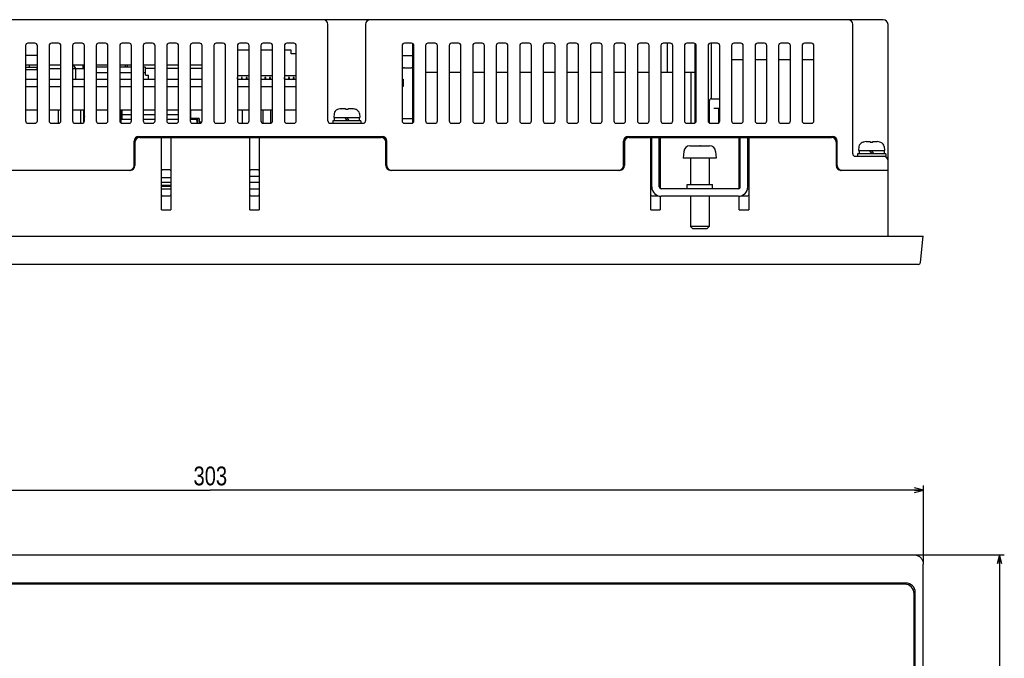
# Model space of a CAD drawing. Extents: x 0 to 819, y 0 to 477.
# Tile 6 of 24: x 211 to 420, y 309 to 444. Entities that reach past the tile are written whole.
import ezdxf
from ezdxf.enums import TextEntityAlignment as Align

# ---------------------------------------------------------------- set-up
doc = ezdxf.new("R2010")
doc.units = 0
doc.header["$LTSCALE"] = 46.255
doc.layers.get('0').update_dxf_attribs({"linetype": 'CONTINUOUS'})
doc.layers.add('AXIS', color=7, linetype='CONTINUOUS')
doc.layers.add('DIM', color=7, linetype='CONTINUOUS')
doc.styles.get("Standard").update_dxf_attribs({"font": 'txt', "width": 0.8})
doc.dimstyles.get("Standard").update_dxf_attribs({"dimtxt": 2.5, "dimasz": 2.5, "dimexe": 1.25, "dimexo": 0.625, "dimtad": 1, "dimcen": 2.5, "dimazin": 3, "dimtfac": 1, "dimtmove": 0, "dimatfit": 3})

# ---------------------------------------------------------------- blocks, each defined once
blk = doc.blocks.new('_OPEN')
at = {"color": 0, "linetype": 'BYBLOCK'}
for p, q in [((0, 0), (-1, 0.26)), ((-1, -0.26), (0, 0)), ((-1, 0), (0, 0))]:
    blk.add_line(p, q, dxfattribs=at)
blk = doc.blocks.new('*D3')
at = {"layer": 'DIM', "color": 2, "linetype": 'CONTINUOUS'}
for p, q in [((100.03, 329.32), (100.03, 345.57)), ((403.03, 329.32), (403.03, 345.57)), ((100.03, 344.57), (251.53, 344.57)), ((403.03, 344.57), (251.53, 344.57))]:
    blk.add_line(p, q, dxfattribs=at)
at = {"layer": 'DIM', "color": 2, "linetype": 'CONTINUOUS', "xscale": 1.9, "yscale": 1.9, "zscale": 1.9, "rotation": 180}
blk.add_blockref('_OPEN', (100.03, 344.57), dxfattribs=at)
at = {"layer": 'DIM', "color": 2, "linetype": 'CONTINUOUS', "xscale": 1.9, "yscale": 1.9, "zscale": 1.9}
blk.add_blockref('_OPEN', (403.03, 344.57), dxfattribs=at)
at = {"layer": 'DIM', "color": 2, "linetype": 'CONTINUOUS', "width": 0.8}
blk.add_text('303', height=4, dxfattribs=at).set_placement((251.53, 345.57), align=Align.CENTER)
blk = doc.blocks.new('*D4')
at = {"layer": 'DIM', "color": 2, "linetype": 'CONTINUOUS'}
for p, q in [((401.54, 330.81), (418.23, 330.81)), ((418.23, 330.81), (420.23, 330.81)), ((419.23, 330.81), (419.23, 221.81)), ((419.23, 112.81), (419.23, 221.81)), ((401.54, 112.81), (418.23, 112.81)), ((418.23, 112.81), (420.23, 112.81))]:
    blk.add_line(p, q, dxfattribs=at)
at = {"layer": 'DIM', "color": 2, "linetype": 'CONTINUOUS', "xscale": 1.9, "yscale": 1.9, "zscale": 1.9}
for p, rotation in [((419.23, 330.81), 90), ((419.23, 112.81), 270)]:
    blk.add_blockref('_OPEN', p, dxfattribs=dict(at, rotation=rotation))
at = {"layer": 'DIM', "color": 2, "linetype": 'CONTINUOUS', "width": 0.8}
blk.add_text('218', height=4, rotation=90, dxfattribs=at).set_placement((418.23, 221.81), align=Align.CENTER)

msp = doc.modelspace()

# ---------------------------------------------------------------- linework, layer by layer
at = {"color": 7, "linetype": 'CONTINUOUS'}
for p, q in [((394.527, 444.487), (108.527, 444.487)), ((276.527, 422.987), (276.527, 443.487)), ((284.527, 443.487), (284.527, 422.987)), ((388.027, 415.987), (388.027, 443.487)), ((395.527, 398.487), (395.527, 443.487)), ((214.277, 439.487), (212.777, 439.487)), ((219.277, 439.487), (217.777, 439.487)), ((224.277, 439.487), (222.777, 439.487)), ((229.277, 439.487), (227.777, 439.487)), ((234.277, 439.487), (232.777, 439.487)), ((239.277, 439.487), (237.777, 439.487)), ((244.277, 439.487), (242.777, 439.487)), ((249.277, 439.487), (247.777, 439.487)), ((254.277, 439.487), (252.777, 439.487)), ((259.277, 439.487), (257.777, 439.487)), ((264.277, 439.487), (262.777, 439.487)), ((269.277, 439.487), (267.777, 439.487)), ((294.277, 439.487), (292.777, 439.487)), ((299.277, 439.487), (297.777, 439.487)), ((304.277, 439.487), (302.777, 439.487)), ((309.277, 439.487), (307.777, 439.487)), ((314.277, 439.487), (312.777, 439.487)), ((319.277, 439.487), (317.777, 439.487)), ((324.277, 439.487), (322.777, 439.487)), ((329.277, 439.487), (327.777, 439.487)), ((334.277, 439.487), (332.777, 439.487)), ((339.277, 439.487), (337.777, 439.487)), ((344.277, 439.487), (342.777, 439.487)), ((349.277, 439.487), (347.777, 439.487)), ((348.654, 433.287), (348.654, 439.487)), ((354.277, 439.487), (352.777, 439.487)), ((354.527, 422.554), (354.527, 439.42)), ((359.277, 439.487), (357.777, 439.487)), ((358.027, 427.687), (358.027, 439.487)), ((364.277, 439.487), (362.777, 439.487)), ((369.277, 439.487), (367.777, 439.487)), ((374.277, 439.487), (372.777, 439.487)), ((379.277, 439.487), (377.777, 439.487)), ((212.277, 438.987), (212.277, 422.987)), ((214.777, 422.987), (214.777, 438.987)), ((217.277, 438.987), (217.277, 422.987)), ((219.777, 422.987), (219.777, 438.987)), ((222.277, 438.987), (222.277, 422.987)), ((224.777, 422.987), (224.777, 438.987)), ((227.277, 438.987), (227.277, 422.987)), ((229.777, 422.987), (229.777, 438.987)), ((232.277, 438.987), (232.277, 422.987)), ((234.777, 422.987), (234.777, 438.987)), ((237.277, 438.987), (237.277, 422.987)), ((239.777, 422.987), (239.777, 438.987)), ((242.277, 438.987), (242.277, 422.987)), ((244.777, 422.987), (244.777, 438.987)), ((247.277, 438.987), (247.277, 422.987)), ((249.777, 422.987), (249.777, 438.987)), ((252.277, 438.987), (252.277, 422.987)), ((254.777, 422.987), (254.777, 438.987)), ((257.277, 438.987), (257.277, 422.987)), ((259.777, 438.037), (257.277, 438.037)), ((259.777, 422.987), (259.777, 438.987)), ((262.277, 438.987), (262.277, 422.987)), ((264.777, 438.037), (262.277, 438.037)), ((264.777, 422.987), (264.777, 438.987)), ((267.277, 438.987), (267.277, 422.987)), ((268.727, 438.037), (267.277, 438.037)), ((268.727, 437.237), (268.727, 438.037)), ((268.727, 437.337), (269.777, 437.337)), ((269.777, 422.987), (269.777, 438.987)), ((292.277, 438.987), (292.277, 422.987)), ((294.527, 422.554), (294.527, 439.287)), ((294.677, 439.287), (294.527, 439.287)), ((294.777, 422.987), (294.777, 438.987)), ((297.277, 438.987), (297.277, 422.987)), ((299.777, 422.987), (299.777, 438.987)), ((302.277, 438.987), (302.277, 422.987)), ((304.777, 422.987), (304.777, 438.987)), ((307.277, 438.987), (307.277, 422.987)), ((309.777, 422.987), (309.777, 438.987)), ((312.277, 438.987), (312.277, 422.987)), ((314.777, 422.987), (314.777, 438.987)), ((317.277, 438.987), (317.277, 422.987)), ((319.777, 422.987), (319.777, 438.987)), ((322.277, 438.987), (322.277, 422.987)), ((324.777, 422.987), (324.777, 438.987)), ((327.277, 438.987), (327.277, 422.987)), ((329.777, 422.987), (329.777, 438.987)), ((332.277, 438.987), (332.277, 422.987)), ((334.777, 422.987), (334.777, 438.987)), ((337.277, 438.987), (337.277, 422.987)), ((339.777, 422.987), (339.777, 438.987)), ((342.277, 438.987), (342.277, 422.987)), ((344.777, 422.987), (344.777, 438.987)), ((347.277, 438.987), (347.277, 422.987)), ((349.777, 422.987), (349.777, 438.987)), ((352.277, 438.987), (352.277, 422.987)), ((354.777, 422.987), (354.777, 438.987)), ((357.277, 438.987), (357.277, 422.987)), ((359.777, 422.987), (359.777, 438.987)), ((362.277, 438.987), (362.277, 422.987)), ((364.777, 422.987), (364.777, 438.987)), ((367.277, 438.987), (367.277, 422.987)), ((369.777, 422.987), (369.777, 438.987)), ((372.277, 438.987), (372.277, 422.987)), ((374.777, 422.987), (374.777, 438.987)), ((377.277, 438.987), (377.277, 422.987)), ((379.777, 422.987), (379.777, 438.987)), ((214.777, 436.887), (212.277, 436.887)), ((269.777, 437.237), (268.727, 437.237)), ((294.527, 436.787), (292.277, 436.787)), ((364.777, 435.987), (362.277, 435.987)), ((369.777, 435.987), (367.277, 435.987)), ((374.777, 435.987), (372.277, 435.987)), ((379.777, 435.987), (377.277, 435.987)), ((212.277, 434.887), (214.777, 434.887)), ((212.277, 434.387), (214.727, 434.387)), ((212.277, 433.887), (214.777, 433.887)), ((213.027, 434.887), (213.027, 434.387)), ((214.727, 433.887), (214.727, 434.387)), ((214.777, 434.087), (214.727, 434.087)), ((217.277, 434.887), (219.777, 434.887)), ((217.277, 434.087), (219.777, 434.087)), ((222.277, 434.887), (224.777, 434.887)), ((222.277, 434.087), (224.777, 434.087)), ((222.977, 431.887), (222.977, 434.087)), ((224.527, 434.087), (224.527, 434.887)), ((227.277, 434.887), (229.777, 434.887)), ((229.777, 434.387), (227.277, 434.387)), ((229.777, 433.187), (227.277, 433.187)), ((232.277, 434.887), (234.777, 434.887)), ((234.777, 434.387), (232.277, 434.387)), ((234.777, 433.187), (232.277, 433.187)), ((233.527, 434.387), (233.527, 434.887)), ((233.926, 434.387), (233.926, 434.887)), ((237.277, 434.887), (239.777, 434.887)), ((237.777, 434.387), (237.277, 434.387)), ((237.777, 433.187), (237.277, 433.187)), ((237.777, 432.687), (237.777, 434.387)), ((239.777, 434.087), (237.777, 434.087)), ((242.277, 434.887), (244.777, 434.887)), ((244.777, 434.087), (242.277, 434.087)), ((247.277, 434.887), (249.777, 434.887)), ((249.777, 434.087), (247.277, 434.087)), ((292.777, 434.287), (294.277, 434.287)), ((294.777, 433.287), (294.527, 433.287)), ((299.777, 433.287), (297.277, 433.287)), ((304.777, 433.287), (302.277, 433.287)), ((309.777, 433.287), (307.277, 433.287)), ((314.777, 433.287), (312.277, 433.287)), ((319.777, 433.287), (317.277, 433.287)), ((324.777, 433.287), (322.277, 433.287)), ((329.777, 433.287), (327.277, 433.287)), ((334.777, 433.287), (332.277, 433.287)), ((339.777, 433.287), (337.277, 433.287)), ((344.777, 433.287), (342.277, 433.287)), ((349.777, 433.287), (347.277, 433.287)), ((354.527, 433.287), (352.277, 433.287)), ((353.699, 422.487), (353.699, 433.287)), ((212.277, 431.887), (214.777, 431.887)), ((217.277, 431.887), (219.777, 431.887)), ((222.277, 431.887), (224.777, 431.887)), ((227.277, 431.887), (229.777, 431.887)), ((232.277, 431.887), (234.777, 431.887)), ((237.277, 431.887), (239.777, 431.887)), ((237.777, 432.687), (238.427, 432.687)), ((238.427, 431.887), (238.427, 432.687)), ((242.277, 431.887), (244.777, 431.887)), ((247.277, 431.887), (249.777, 431.887)), ((257.277, 432.637), (259.777, 432.637)), ((257.327, 432.187), (257.277, 432.187)), ((257.277, 431.887), (259.777, 431.887)), ((257.327, 431.887), (257.327, 432.187)), ((258.127, 432.187), (258.127, 431.887)), ((258.327, 432.187), (258.127, 432.187)), ((258.327, 431.887), (258.327, 432.187)), ((259.127, 432.187), (259.127, 431.887)), ((259.327, 432.187), (259.127, 432.187)), ((259.327, 431.887), (259.327, 432.187)), ((262.277, 432.637), (264.777, 432.637)), ((262.327, 432.187), (262.277, 432.187)), ((262.277, 431.887), (264.777, 431.887)), ((262.327, 431.887), (262.327, 432.187)), ((263.127, 432.187), (263.127, 431.887)), ((263.327, 432.187), (263.127, 432.187)), ((263.327, 431.887), (263.327, 432.187)), ((264.127, 432.187), (264.127, 431.887)), ((264.327, 432.187), (264.127, 432.187)), ((264.327, 431.887), (264.327, 432.187)), ((267.277, 432.637), (269.777, 432.637)), ((267.327, 432.187), (267.277, 432.187)), ((267.277, 431.887), (269.777, 431.887)), ((267.327, 431.887), (267.327, 432.187)), ((268.127, 432.187), (268.127, 431.887)), ((268.327, 432.187), (268.127, 432.187)), ((268.327, 431.887), (268.327, 432.187)), ((269.127, 432.187), (269.127, 431.887)), ((269.327, 432.187), (269.127, 432.187)), ((269.327, 431.887), (269.327, 432.187)), ((292.277, 431.887), (292.527, 431.887)), ((292.527, 431.887), (292.527, 430.287)), ((212.277, 430.287), (214.777, 430.287)), ((217.277, 430.287), (219.777, 430.287)), ((222.277, 430.287), (224.777, 430.287)), ((227.277, 430.287), (229.777, 430.287)), ((232.277, 430.287), (234.777, 430.287)), ((237.277, 430.287), (239.777, 430.287)), ((242.277, 430.287), (244.777, 430.287)), ((247.277, 430.287), (249.777, 430.287)), ((257.277, 430.287), (259.777, 430.287)), ((262.277, 430.287), (264.777, 430.287)), ((267.277, 430.287), (269.777, 430.287)), ((292.527, 430.287), (292.277, 430.287)), ((357.527, 427.187), (357.527, 422.554)), ((358.027, 427.687), (359.777, 427.687)), ((214.777, 425.287), (212.277, 425.287)), ((219.777, 425.287), (217.277, 425.287)), ((224.777, 425.287), (222.277, 425.287)), ((224.627, 422.63), (224.627, 425.287)), ((224.677, 422.688), (224.677, 425.287)), ((229.777, 425.287), (227.277, 425.287)), ((234.777, 425.287), (232.277, 425.287)), ((232.527, 425.287), (232.527, 422.554)), ((232.647, 425.287), (232.647, 423.507)), ((232.797, 423.387), (232.797, 425.287)), ((239.777, 425.287), (237.277, 425.287)), ((244.777, 425.287), (242.277, 425.287)), ((249.777, 425.287), (247.277, 425.287)), ((247.407, 423.507), (247.407, 425.287)), ((259.777, 425.287), (257.277, 425.287)), ((258.327, 425.287), (258.327, 422.487)), ((264.777, 425.287), (262.277, 425.287)), ((262.727, 422.49), (262.727, 425.287)), ((264.377, 422.497), (264.377, 425.287)), ((269.777, 425.287), (267.277, 425.287)), ((278.777, 425.465), (278.568, 425.407)), ((278.777, 425.465), (278.8, 425.465)), ((279.36, 425.583), (279.505, 425.602)), ((279.505, 425.602), (279.648, 425.617)), ((279.648, 425.617), (279.787, 425.628)), ((279.787, 425.628), (279.922, 425.634)), ((279.922, 425.634), (280.001, 425.628)), ((280.001, 425.628), (280.081, 425.617)), ((280.081, 425.617), (280.163, 425.602)), ((280.163, 425.602), (280.247, 425.583)), ((280.247, 425.583), (280.247, 425.465)), ((280.247, 425.465), (280.807, 425.465)), ((280.807, 425.583), (280.891, 425.602)), ((280.807, 425.465), (280.807, 425.583)), ((280.891, 425.602), (280.973, 425.617)), ((280.973, 425.617), (281.054, 425.628)), ((281.054, 425.628), (281.132, 425.634)), ((281.132, 425.634), (281.268, 425.628)), ((281.268, 425.628), (281.407, 425.617)), ((281.407, 425.617), (281.549, 425.602)), ((281.549, 425.602), (281.695, 425.583)), ((282.255, 425.465), (282.277, 425.465)), ((282.487, 425.407), (282.277, 425.465)), ((358.527, 425.687), (359.777, 425.687)), ((359.527, 425.687), (359.527, 422.554)), ((232.647, 423.507), (232.527, 423.507)), ((232.527, 423.387), (234.777, 423.387)), ((234.777, 424.267), (232.797, 424.267)), ((239.777, 424.267), (237.277, 424.267)), ((237.277, 423.387), (239.777, 423.387)), ((244.777, 424.267), (242.277, 424.267)), ((242.277, 423.387), (244.777, 423.387)), ((247.277, 423.387), (248.352, 423.387)), ((249.147, 423.507), (247.407, 423.507)), ((248.357, 423.507), (248.357, 423.387)), ((248.652, 423.087), (248.652, 422.487)), ((248.857, 422.487), (248.857, 423.507)), ((249.147, 423.507), (249.147, 422.787)), ((249.147, 422.787), (249.735, 422.787)), ((277.527, 422.987), (277.527, 422.487)), ((283.527, 422.987), (277.527, 422.987)), ((277.851, 424.534), (277.777, 423.687)), ((277.777, 423.687), (283.277, 423.687)), ((277.877, 423.687), (277.877, 422.987)), ((280.123, 423.687), (280.527, 422.987)), ((280.527, 423.687), (280.931, 422.987)), ((283.177, 423.687), (283.177, 422.987)), ((283.203, 424.534), (283.277, 423.687)), ((283.527, 422.987), (283.527, 422.487)), ((294.527, 423.452), (292.277, 423.452)), ((212.777, 422.487), (214.277, 422.487)), ((217.777, 422.487), (219.277, 422.487)), ((222.777, 422.487), (224.277, 422.487)), ((227.777, 422.487), (229.277, 422.487)), ((232.777, 422.487), (234.277, 422.487)), ((237.777, 422.487), (239.277, 422.487)), ((242.777, 422.487), (244.277, 422.487)), ((247.777, 422.487), (249.277, 422.487)), ((252.777, 422.487), (254.277, 422.487)), ((257.777, 422.487), (259.277, 422.487)), ((262.777, 422.487), (264.277, 422.487)), ((267.777, 422.487), (269.277, 422.487)), ((277.027, 422.487), (284.027, 422.487)), ((292.777, 422.487), (294.277, 422.487)), ((297.777, 422.487), (299.277, 422.487)), ((302.777, 422.487), (304.277, 422.487)), ((307.777, 422.487), (309.277, 422.487)), ((312.777, 422.487), (314.277, 422.487)), ((317.777, 422.487), (319.277, 422.487)), ((322.777, 422.487), (324.277, 422.487)), ((327.777, 422.487), (329.277, 422.487)), ((332.777, 422.487), (334.277, 422.487)), ((337.777, 422.487), (339.277, 422.487)), ((342.777, 422.487), (344.277, 422.487)), ((347.777, 422.487), (349.277, 422.487)), ((352.777, 422.487), (354.277, 422.487)), ((357.777, 422.487), (359.277, 422.487)), ((362.777, 422.487), (364.277, 422.487)), ((367.777, 422.487), (369.277, 422.487)), ((372.777, 422.487), (374.277, 422.487)), ((377.777, 422.487), (379.277, 422.487)), ((235.327, 413.487), (235.327, 418.687)), ((235.527, 418.487), (235.527, 413.487)), ((236.327, 419.687), (288.027, 419.687)), ((236.527, 419.487), (287.827, 419.487)), ((241.127, 404.087), (241.127, 419.487)), ((243.127, 419.487), (243.127, 404.087)), ((259.927, 404.087), (259.927, 419.487)), ((261.927, 419.487), (261.927, 404.087)), ((288.827, 413.487), (288.827, 418.487)), ((289.027, 413.487), (289.027, 418.687)), ((339.327, 413.487), (339.327, 418.687)), ((339.527, 418.487), (339.527, 413.487)), ((340.327, 419.687), (383.727, 419.687)), ((340.527, 419.487), (383.527, 419.487)), ((345.127, 404.087), (345.127, 419.487)), ((345.327, 408.987), (345.327, 419.487)), ((346.927, 408.987), (346.927, 419.487)), ((347.127, 419.487), (347.127, 408.64)), ((363.927, 408.64), (363.927, 419.487)), ((364.127, 408.987), (364.127, 419.487)), ((365.727, 408.987), (365.727, 419.487)), ((365.927, 419.487), (365.927, 404.087)), ((384.527, 418.487), (384.527, 413.487)), ((384.727, 413.487), (384.727, 418.687)), ((390.277, 418.465), (390.068, 418.407)), ((390.277, 418.465), (390.3, 418.465)), ((390.86, 418.583), (391.005, 418.602)), ((391.005, 418.602), (391.148, 418.617)), ((391.148, 418.617), (391.287, 418.628)), ((391.287, 418.628), (391.422, 418.634)), ((391.422, 418.634), (391.501, 418.628)), ((391.501, 418.628), (391.581, 418.617)), ((391.581, 418.617), (391.663, 418.602)), ((391.663, 418.602), (391.747, 418.583)), ((391.747, 418.583), (391.747, 418.465)), ((391.747, 418.465), (392.307, 418.465)), ((392.307, 418.583), (392.391, 418.602)), ((392.307, 418.465), (392.307, 418.583)), ((392.391, 418.602), (392.473, 418.617)), ((392.473, 418.617), (392.554, 418.628)), ((392.554, 418.628), (392.632, 418.634)), ((392.632, 418.634), (392.768, 418.628)), ((392.768, 418.628), (392.907, 418.617)), ((392.907, 418.617), (393.049, 418.602)), ((393.049, 418.602), (393.195, 418.583)), ((393.755, 418.465), (393.777, 418.465)), ((393.987, 418.407), (393.777, 418.465)), ((352.151, 416.5), (352.027, 415.087)), ((353.427, 417.685), (353.454, 417.686)), ((353.454, 417.686), (353.48, 417.687)), ((353.48, 417.687), (353.507, 417.687)), ((353.507, 417.687), (355.027, 417.687)), ((355.027, 417.687), (355.027, 417.685)), ((355.027, 417.685), (355.36, 417.687)), ((355.36, 417.687), (355.694, 417.687)), ((355.694, 417.687), (355.527, 417.687)), ((355.694, 417.687), (356.027, 417.685)), ((356.027, 417.685), (356.027, 417.687)), ((356.027, 417.687), (357.548, 417.687)), ((357.548, 417.687), (357.574, 417.687)), ((357.574, 417.687), (357.601, 417.686)), ((357.601, 417.686), (357.627, 417.685)), ((357.627, 417.685), (357.627, 417.687)), ((358.904, 416.5), (359.027, 415.087)), ((389.351, 417.534), (389.277, 416.687)), ((389.277, 416.687), (394.777, 416.687)), ((389.377, 416.687), (389.377, 415.987)), ((391.623, 416.687), (392.027, 415.987)), ((392.027, 416.687), (392.431, 415.987)), ((394.677, 416.687), (394.677, 415.987)), ((394.703, 417.534), (394.777, 416.687)), ((359.027, 415.087), (352.027, 415.087)), ((353.527, 415.087), (353.527, 409.487)), ((357.527, 415.087), (357.527, 409.487)), ((388.527, 415.487), (395.027, 415.487)), ((389.027, 415.987), (389.027, 415.487)), ((395.027, 415.987), (389.027, 415.987)), ((395.027, 415.987), (395.027, 415.487)), ((234.527, 412.487), (164.527, 412.487)), ((242.927, 412.587), (241.327, 412.587)), ((261.727, 412.587), (260.127, 412.587)), ((338.527, 412.487), (289.827, 412.487)), ((395.527, 412.487), (385.527, 412.487)), ((243.127, 410.887), (241.127, 410.887)), ((261.927, 411.187), (259.927, 411.187)), ((345.327, 410.887), (345.127, 410.887)), ((347.127, 410.887), (346.927, 410.887)), ((364.127, 410.887), (363.927, 410.887)), ((365.927, 410.887), (365.727, 410.887)), ((243.127, 409.887), (241.127, 409.887)), ((243.127, 409.287), (241.127, 409.287)), ((243.127, 409.087), (241.127, 409.087)), ((243.127, 408.487), (241.127, 408.487)), ((261.927, 409.887), (259.927, 409.887)), ((261.927, 408.487), (259.927, 408.487)), ((345.327, 409.887), (345.127, 409.887)), ((345.399, 408.487), (345.127, 408.487)), ((347.127, 409.887), (346.927, 409.887)), ((363.727, 408.587), (347.327, 408.587)), ((352.827, 408.587), (352.827, 409.487)), ((352.827, 409.487), (358.227, 409.487)), ((358.227, 408.587), (358.227, 409.487)), ((364.127, 409.887), (363.927, 409.887)), ((365.927, 408.487), (365.656, 408.487)), ((365.927, 409.887), (365.727, 409.887)), ((241.327, 407.087), (242.927, 407.087)), ((260.127, 407.087), (261.727, 407.087)), ((345.327, 407.087), (346.734, 407.087)), ((347.127, 407.007), (347.127, 404.087)), ((363.727, 406.987), (347.327, 406.987)), ((353.527, 406.987), (353.527, 400.587)), ((357.527, 406.987), (357.527, 400.587)), ((363.927, 404.087), (363.927, 407.007)), ((364.32, 407.087), (365.727, 407.087)), ((241.127, 404.087), (243.127, 404.087)), ((259.927, 404.087), (261.927, 404.087)), ((345.127, 404.087), (347.127, 404.087)), ((363.927, 404.087), (365.927, 404.087)), ((354.027, 400.087), (353.527, 400.587)), ((357.527, 400.587), (353.527, 400.587)), ((357.027, 400.087), (354.027, 400.087)), ((357.027, 400.087), (357.527, 400.587)), ((100.027, 398.487), (403.027, 398.487)), ((402.444, 392.935), (403.027, 398.487)), ((401.946, 392.487), (101.108, 392.487)), ((102.016, 330.811), (401.038, 330.811)), ((401.038, 330.811), (401.164, 330.807)), ((401.164, 330.807), (401.289, 330.796)), ((401.289, 330.796), (401.413, 330.776)), ((401.413, 330.776), (401.536, 330.749)), ((401.536, 330.749), (401.656, 330.714)), ((401.656, 330.714), (401.773, 330.672)), ((401.773, 330.672), (401.888, 330.622)), ((401.888, 330.622), (401.999, 330.565)), ((401.999, 330.565), (402.107, 330.502)), ((402.107, 330.502), (402.21, 330.432)), ((402.21, 330.432), (402.308, 330.356)), ((402.308, 330.356), (402.401, 330.273)), ((402.401, 330.273), (402.489, 330.185)), ((402.489, 330.185), (402.572, 330.092)), ((402.572, 330.092), (402.648, 329.994)), ((402.648, 329.994), (402.718, 329.891)), ((402.718, 329.891), (402.781, 329.783)), ((402.781, 329.783), (402.838, 329.672)), ((402.838, 329.672), (402.887, 329.557)), ((402.887, 329.557), (402.93, 329.44)), ((402.93, 329.44), (402.965, 329.32)), ((402.965, 329.32), (402.992, 329.197)), ((402.992, 329.197), (403.012, 329.073)), ((403.012, 329.073), (403.023, 328.948)), ((403.023, 328.948), (403.027, 328.822)), ((403.027, 114.8), (403.027, 328.822)), ((399.327, 324.811), (103.727, 324.811)), ((399.077, 324.561), (103.977, 324.561)), ((401.077, 121.061), (401.077, 322.561)), ((401.327, 120.811), (401.327, 322.811))]:
    msp.add_line(p, q, dxfattribs=at)
for centre, radius, start, end in [((275.527, 443.487), 1, 0, 90), ((285.527, 443.487), 1, 90, 180), ((387.027, 443.487), 1, 0, 90), ((394.527, 443.487), 1, 0, 90), ((212.777, 438.987), 0.5, 90, 180), ((214.277, 438.987), 0.5, 0, 90), ((217.777, 438.987), 0.5, 90, 180), ((219.277, 438.987), 0.5, 0, 90), ((222.777, 438.987), 0.5, 90, 180), ((224.277, 438.987), 0.5, 0, 90), ((227.777, 438.987), 0.5, 90, 180), ((229.277, 438.987), 0.5, 0, 90), ((232.777, 438.987), 0.5, 90, 180), ((234.277, 438.987), 0.5, 0, 90), ((237.777, 438.987), 0.5, 90, 180), ((239.277, 438.987), 0.5, 0, 90), ((242.777, 438.987), 0.5, 90, 180), ((244.277, 438.987), 0.5, 0, 90), ((247.777, 438.987), 0.5, 90, 180), ((249.277, 438.987), 0.5, 0, 90), ((252.777, 438.987), 0.5, 90, 180), ((254.277, 438.987), 0.5, 0, 90), ((257.777, 438.987), 0.5, 90, 180), ((259.277, 438.987), 0.5, 0, 90), ((262.777, 438.987), 0.5, 90, 180), ((264.277, 438.987), 0.5, 0, 90), ((267.777, 438.987), 0.5, 90, 180), ((269.277, 438.987), 0.5, 0, 90), ((292.777, 438.987), 0.5, 90, 180), ((294.277, 438.987), 0.5, 0, 90), ((297.777, 438.987), 0.5, 90, 180), ((299.277, 438.987), 0.5, 0, 90), ((302.777, 438.987), 0.5, 90, 180), ((304.277, 438.987), 0.5, 0, 90), ((307.777, 438.987), 0.5, 90, 180), ((309.277, 438.987), 0.5, 0, 90), ((312.777, 438.987), 0.5, 90, 180), ((314.277, 438.987), 0.5, 0, 90), ((317.777, 438.987), 0.5, 90, 180), ((319.277, 438.987), 0.5, 0, 90), ((322.777, 438.987), 0.5, 90, 180), ((324.277, 438.987), 0.5, 0, 90), ((327.777, 438.987), 0.5, 90, 180), ((329.277, 438.987), 0.5, 0, 90), ((332.777, 438.987), 0.5, 90, 180), ((334.277, 438.987), 0.5, 0, 90), ((337.777, 438.987), 0.5, 90, 180), ((339.277, 438.987), 0.5, 0, 90), ((342.777, 438.987), 0.5, 90, 180), ((344.277, 438.987), 0.5, 0, 90), ((347.777, 438.987), 0.5, 90, 180), ((349.277, 438.987), 0.5, 0, 90), ((352.777, 438.987), 0.5, 90, 180), ((354.277, 438.987), 0.5, 0, 90), ((357.777, 438.987), 0.5, 90, 180), ((359.277, 438.987), 0.5, 0, 90), ((362.777, 438.987), 0.5, 90, 180), ((364.277, 438.987), 0.5, 0, 90), ((367.777, 438.987), 0.5, 90, 180), ((369.277, 438.987), 0.5, 0, 90), ((372.777, 438.987), 0.5, 90, 180), ((374.277, 438.987), 0.5, 0, 90), ((377.777, 438.987), 0.5, 90, 180), ((379.277, 438.987), 0.5, 0, 90), ((221.957, 433.847), 1, 13.92256, 71.24422), ((292.777, 433.787), 0.5, 90, 180), ((294.277, 433.787), 0.5, 60, 90), ((358.027, 427.187), 0.5, 90, 180), ((278.848, 424.447), 1, 106.25703, 175), ((280.527, 418.687), 6.994, 99.60837, 104.29869), ((280.527, 418.687), 6.994, 75.70131, 80.39163), ((282.207, 424.447), 1, 5, 73.74297), ((212.777, 422.987), 0.5, 180, 270), ((214.277, 422.987), 0.5, 270, 360), ((217.777, 422.987), 0.5, 180, 270), ((219.277, 422.987), 0.5, 270, 360), ((222.777, 422.987), 0.5, 180, 270), ((224.277, 422.987), 0.5, 270, 360), ((226.377, 424.487), 1.7, 180, 199.69114), ((227.777, 422.987), 0.5, 180, 270), ((229.277, 422.987), 0.5, 270, 360), ((232.777, 422.987), 0.5, 180, 270), ((234.277, 422.987), 0.5, 270, 360), ((237.777, 422.987), 0.5, 180, 270), ((239.277, 422.987), 0.5, 270, 360), ((242.777, 422.987), 0.5, 180, 270), ((244.277, 422.987), 0.5, 270, 360), ((247.777, 422.987), 0.5, 180, 270), ((248.352, 423.087), 0.3, 0, 90), ((249.277, 422.987), 0.5, 270, 360), ((252.777, 422.987), 0.5, 180, 270), ((254.277, 422.987), 0.5, 270, 360), ((257.777, 422.987), 0.5, 180, 270), ((259.277, 422.987), 0.5, 270, 360), ((262.777, 422.987), 0.5, 180, 270), ((264.277, 422.987), 0.5, 270, 360), ((267.777, 422.987), 0.5, 180, 270), ((269.277, 422.987), 0.5, 270, 360), ((277.027, 422.987), 0.5, 180, 270), ((284.027, 422.987), 0.5, 269.99998, 0.00002), ((292.777, 422.987), 0.5, 180, 270), ((294.277, 422.987), 0.5, 270, 360), ((297.777, 422.987), 0.5, 180, 270), ((299.277, 422.987), 0.5, 270, 360), ((302.777, 422.987), 0.5, 180, 270), ((304.277, 422.987), 0.5, 270, 360), ((307.777, 422.987), 0.5, 180, 270), ((309.277, 422.987), 0.5, 270, 360), ((312.777, 422.987), 0.5, 180, 270), ((314.277, 422.987), 0.5, 270, 360), ((317.777, 422.987), 0.5, 180, 270), ((319.277, 422.987), 0.5, 270, 360), ((322.777, 422.987), 0.5, 180, 270), ((324.277, 422.987), 0.5, 270, 360), ((327.777, 422.987), 0.5, 180, 270), ((329.277, 422.987), 0.5, 270, 360), ((332.777, 422.987), 0.5, 180, 270), ((334.277, 422.987), 0.5, 270, 360), ((337.777, 422.987), 0.5, 180, 270), ((339.277, 422.987), 0.5, 270, 360), ((342.777, 422.987), 0.5, 180, 270), ((344.277, 422.987), 0.5, 270, 360), ((347.777, 422.987), 0.5, 180, 270), ((349.277, 422.987), 0.5, 270, 360), ((352.777, 422.987), 0.5, 180, 270), ((354.277, 422.987), 0.5, 270, 360), ((357.777, 422.987), 0.5, 180, 270), ((359.277, 422.987), 0.5, 270, 360), ((362.777, 422.987), 0.5, 180, 270), ((364.277, 422.987), 0.5, 270, 360), ((367.777, 422.987), 0.5, 180, 270), ((369.277, 422.987), 0.5, 270, 360), ((372.777, 422.987), 0.5, 180, 270), ((374.277, 422.987), 0.5, 270, 360), ((377.777, 422.987), 0.5, 180, 270), ((379.277, 422.987), 0.5, 270, 360), ((236.327, 418.687), 1, 90, 180), ((236.527, 418.487), 1, 90, 180), ((287.827, 418.487), 1, 0, 90), ((288.027, 418.687), 1, 0, 90), ((340.327, 418.687), 1, 90, 180), ((340.527, 418.487), 1, 90, 180), ((383.527, 418.487), 1, 0, 90), ((383.727, 418.687), 1, 0, 90), ((392.027, 411.687), 6.994, 99.60837, 104.29869), ((392.027, 411.687), 6.994, 75.70131, 80.39163), ((353.446, 416.387), 1.3, 90.82425, 175), ((357.609, 416.387), 1.3, 5, 89.17574), ((390.348, 417.447), 1, 106.25703, 175), ((393.707, 417.447), 1, 5, 73.74297), ((388.527, 415.987), 0.5, 180, 270), ((394.527, 414.487), 1, 0, 85.71429), ((234.327, 413.487), 1, 270, 360), ((234.527, 413.487), 1, 270, 360), ((241.327, 412.387), 0.2, 90, 180), ((242.927, 412.387), 0.2, 0, 90), ((260.127, 412.387), 0.2, 90, 180), ((261.727, 412.387), 0.2, 0, 90), ((289.827, 413.487), 1, 180, 270), ((290.027, 413.487), 1, 180, 270), ((338.327, 413.487), 1, 270, 360), ((338.527, 413.487), 1, 270, 360), ((345.327, 412.387), 0.2, 90, 180), ((346.927, 412.387), 0.2, 0, 90), ((364.127, 412.387), 0.2, 90, 180), ((365.727, 412.387), 0.2, 0, 90), ((385.527, 413.487), 1, 180, 270), ((385.727, 413.487), 1, 180, 270), ((347.327, 408.987), 2, 180, 270), ((347.327, 408.987), 0.4, 180, 270), ((363.727, 408.987), 2, 270, 360), ((363.727, 408.987), 0.4, 270, 360), ((241.327, 407.287), 0.2, 180, 270), ((242.927, 407.287), 0.2, 270, 360), ((260.127, 407.287), 0.2, 180, 270), ((261.727, 407.287), 0.2, 270, 360), ((345.327, 407.287), 0.2, 180, 270), ((365.727, 407.287), 0.2, 270, 360), ((401.946, 392.987), 0.5, 270, 354), ((399.327, 322.811), 2, 0, 90)]:
    msp.add_arc(centre, radius, start, end, dxfattribs=at)
at = {"layer": 'AXIS', "color": 7, "linetype": 'CONTINUOUS'}
for p, q in [((219.277, 422.487), (219.277, 425.287)), ((224.027, 422.487), (224.027, 425.287))]:
    msp.add_line(p, q, dxfattribs=at)
msp.add_arc((399.077, 322.561), 2, 0, 90, dxfattribs=at)

# ---------------------------------------------------------------- dimensions: what is measured, and where the dimension line sits
at = {"layer": 'DIM', "color": 2, "linetype": 'CONTINUOUS'}
dim = msp.add_linear_dim(base=(403.027, 344.575), p1=(100.027, 328.822), p2=(403.027, 328.822), dimstyle='Standard', dxfattribs=at)
dim.commit()
dim.dimension.update_dxf_attribs({"geometry": '*D3', "text_midpoint": (251.627, 344.575), "dimtype": 128})
dim = msp.add_linear_dim(base=(419.234, 112.811), p1=(401.038, 330.811), p2=(401.038, 112.811), angle=270, dimstyle='Standard', dxfattribs=at)
dim.commit()
dim.dimension.update_dxf_attribs({"geometry": '*D4', "text_midpoint": (419.234, 221.911), "dimtype": 128})

doc.saveas('drawing.dxf')
